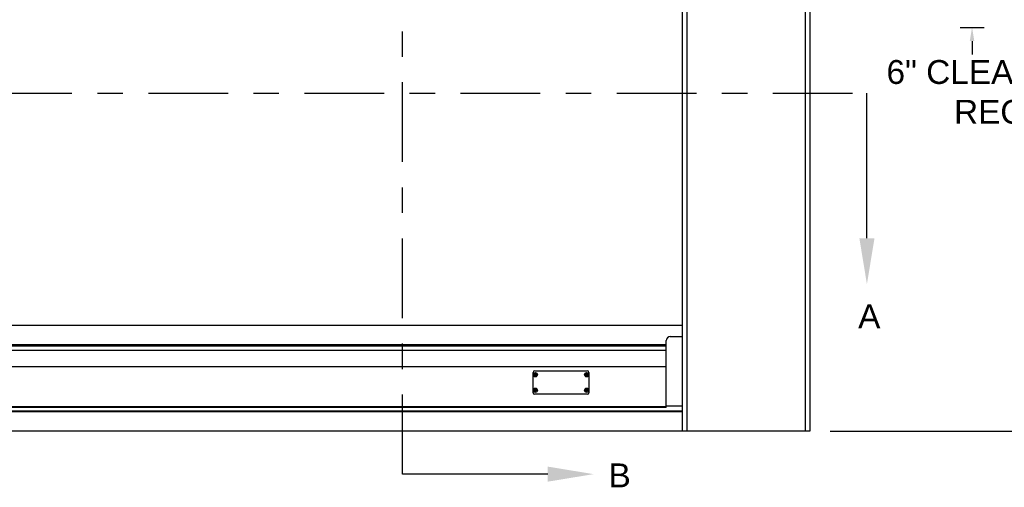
# Model space of a CAD drawing. Header units: inches. Extents: x 170 to 312, y 215 to 248.
# Tile 93 of 256: x 203.36 to 207.23, y 220.19 to 222.03. Entities that reach past the tile are written whole.
import ezdxf
from ezdxf import colors
from ezdxf.entities.mleader import LeaderData, LeaderLine
from ezdxf.math import Vec2, Vec3

# ---------------------------------------------------------------- set-up
doc = ezdxf.new("R2010")
doc.units = ezdxf.units.IN
doc.header["$LTSCALE"] = 0.25
doc.header["$MEASUREMENT"] = 0
doc.linetypes.add('CENTER', pattern=[2, 1.25, -0.25, 0.25, -0.25])
for name, color, linetype in [('ANNOTATIONS', 1, 'Continuous'), ('SECTION CUTS', 6, 'CENTER'), ('STANDARD MOTOR RH', 7, 'Continuous')]:
    doc.layers.add(name, color=color, linetype=linetype)
doc.styles.add('ARIAL', font='arial.ttf', dxfattribs={"height": 0.09375})
doc.styles.get("Standard").update_dxf_attribs({"font": 'romans.shx'})

msp = doc.modelspace()

# ---------------------------------------------------------------- linework, layer by layer
at = {"layer": 'ANNOTATIONS'}
for p, q in [((207.05317, 221.99712), (207.14743, 221.99712)), ((207.1003, 221.94398), (207.1003, 221.89084)), ((206.54377, 220.41351), (208.12509, 220.41351))]:
    msp.add_line(p, q, dxfattribs=at)
msp.add_solid([(207.09144, 221.94398), (207.10916, 221.94398), (207.1003, 221.99712)], dxfattribs=at)
at = {"layer": 'SECTION CUTS'}
for p, q in [((204.86605, 220.24435), (204.86605, 225.20021)), ((200.19389, 221.7392), (206.68788, 221.7392))]:
    msp.add_line(p, q, dxfattribs=at)
at = {"layer": 'STANDARD MOTOR RH'}
for p, q in [((205.98123, 223.69873), (205.98123, 220.41351)), ((206.44548, 223.69476), (206.44548, 220.41351)), ((206.46336, 223.69476), (206.46336, 220.41351)), ((205.96336, 223.53851), (205.96336, 220.41351)), ((200.96336, 220.82843), (205.96336, 220.82843)), ((201.02586, 220.75248), (205.90086, 220.75248)), ((201.02586, 220.75186), (205.90086, 220.75186)), ((205.90086, 220.72853), (205.90086, 220.76819)), ((205.91648, 220.78382), (205.96336, 220.78382)), ((201.02586, 220.74793), (205.90086, 220.74793)), ((201.02586, 220.73038), (205.90086, 220.73038)), ((205.90086, 220.73008), (201.02586, 220.73008)), ((205.90086, 220.50538), (205.90086, 220.72839)), ((205.90086, 220.66546), (201.02586, 220.66546)), ((205.37847, 220.56385), (205.37847, 220.64363)), ((205.38226, 220.6333), (205.38632, 220.63444)), ((205.38308, 220.63132), (205.38677, 220.63338)), ((205.38427, 220.63813), (205.38632, 220.63444)), ((205.38472, 220.64988), (205.59072, 220.64988)), ((205.38632, 220.63444), (205.38558, 220.63475)), ((205.38625, 220.63894), (205.38739, 220.63489)), ((205.38632, 220.63444), (205.38739, 220.63489)), ((205.38632, 220.63444), (205.38677, 220.63338)), ((205.38646, 220.63263), (205.38677, 220.63338)), ((205.38783, 220.63382), (205.38677, 220.63338)), ((205.38791, 220.62932), (205.38677, 220.63338)), ((205.39107, 220.63694), (205.38739, 220.63489)), ((205.3877, 220.63563), (205.38739, 220.63489)), ((205.38783, 220.63382), (205.38739, 220.63489)), ((205.39189, 220.63496), (205.38783, 220.63382)), ((205.38783, 220.63382), (205.38858, 220.63351)), ((205.38989, 220.63013), (205.38783, 220.63382)), ((205.58354, 220.6333), (205.5876, 220.63444)), ((205.58436, 220.63132), (205.58804, 220.63338)), ((205.58555, 220.63813), (205.5876, 220.63444)), ((205.5876, 220.63444), (205.58686, 220.63475)), ((205.58753, 220.63894), (205.58867, 220.63489)), ((205.5876, 220.63444), (205.58867, 220.63489)), ((205.5876, 220.63444), (205.58804, 220.63338)), ((205.58774, 220.63263), (205.58804, 220.63338)), ((205.58911, 220.63382), (205.58804, 220.63338)), ((205.58919, 220.62932), (205.58804, 220.63338)), ((205.59235, 220.63694), (205.58867, 220.63489)), ((205.58898, 220.63563), (205.58867, 220.63489)), ((205.58911, 220.63382), (205.58867, 220.63489)), ((205.59317, 220.63496), (205.58911, 220.63382)), ((205.58911, 220.63382), (205.58986, 220.63351)), ((205.59117, 220.63013), (205.58911, 220.63382)), ((205.59697, 220.64363), (205.59697, 220.56385)), ((205.38226, 220.57252), (205.38632, 220.57367)), ((205.38308, 220.57054), (205.38677, 220.5726)), ((205.38427, 220.57735), (205.38632, 220.57367)), ((205.59072, 220.5576), (205.38472, 220.5576)), ((205.38632, 220.57367), (205.38558, 220.57398)), ((205.38625, 220.57817), (205.38739, 220.57411)), ((205.38632, 220.57367), (205.38739, 220.57411)), ((205.38632, 220.57367), (205.38677, 220.5726)), ((205.38646, 220.57185), (205.38677, 220.5726)), ((205.38783, 220.57304), (205.38677, 220.5726)), ((205.38791, 220.56854), (205.38677, 220.5726)), ((205.39107, 220.57616), (205.38739, 220.57411)), ((205.3877, 220.57485), (205.38739, 220.57411)), ((205.38783, 220.57304), (205.38739, 220.57411)), ((205.39189, 220.57418), (205.38783, 220.57304)), ((205.38989, 220.56936), (205.38783, 220.57304)), ((205.38783, 220.57304), (205.38858, 220.57273)), ((205.58354, 220.57252), (205.5876, 220.57367)), ((205.58436, 220.57054), (205.58804, 220.5726)), ((205.58555, 220.57735), (205.5876, 220.57367)), ((205.5876, 220.57367), (205.58686, 220.57398)), ((205.58753, 220.57817), (205.58867, 220.57411)), ((205.5876, 220.57367), (205.58867, 220.57411)), ((205.5876, 220.57367), (205.58804, 220.5726)), ((205.58774, 220.57185), (205.58804, 220.5726)), ((205.58911, 220.57304), (205.58804, 220.5726)), ((205.58919, 220.56854), (205.58804, 220.5726)), ((205.59235, 220.57616), (205.58867, 220.57411)), ((205.58898, 220.57485), (205.58867, 220.57411)), ((205.58911, 220.57304), (205.58867, 220.57411)), ((205.59317, 220.57418), (205.58911, 220.57304)), ((205.58911, 220.57304), (205.58986, 220.57273)), ((205.59117, 220.56936), (205.58911, 220.57304)), ((205.96336, 220.49188), (200.96336, 220.49188)), ((205.96336, 220.49008), (200.96336, 220.49008)), ((205.96336, 220.48946), (200.96336, 220.48946)), ((205.90086, 220.50851), (201.02586, 220.50851)), ((205.90086, 220.50538), (201.02586, 220.50538)), ((205.90086, 220.5129), (205.96336, 220.5129)), ((206.46336, 220.41351), (200.46336, 220.41351)), ((206.46336, 220.41351), (205.96336, 220.41351))]:
    msp.add_line(p, q, dxfattribs=at)
for centre, radius in [((205.38708, 220.63413), 0.00844), ((205.38708, 220.63413), 0.00805), ((205.58836, 220.63413), 0.00844), ((205.58836, 220.63413), 0.00805), ((205.38708, 220.57335), 0.00844), ((205.38708, 220.57335), 0.00805), ((205.58836, 220.57335), 0.00844), ((205.58836, 220.57335), 0.00805)]:
    msp.add_circle(centre, radius, dxfattribs=at)
for centre, radius, start, end in [((205.91648, 220.76819), 0.01563, 90, 180), ((205.38472, 220.64363), 0.00625, 90, 180), ((205.43754, 220.51172), 0.13356, 112.89319, 114.44637), ((205.40161, 220.64013), 0.02052, 199.44524, 205.42354), ((205.39309, 220.61959), 0.02053, 109.47192, 115.4439), ((205.50781, 220.68416), 0.13184, 200.43712, 202.01053), ((205.26678, 220.5846), 0.13125, 22.88182, 24.46252), ((205.43863, 220.50956), 0.13597, 110.47137, 111.99695), ((205.33617, 220.75758), 0.13469, 292.8997, 294.43986), ((205.2626, 220.58264), 0.13586, 20.4604, 21.98725), ((205.37265, 220.62816), 0.02041, 19.45715, 25.4697), ((205.63882, 220.51172), 0.13356, 112.89319, 114.44637), ((205.60289, 220.64013), 0.02052, 199.44524, 205.42354), ((205.59437, 220.61959), 0.02053, 109.47192, 115.4439), ((205.70909, 220.68416), 0.13184, 200.43712, 202.01053), ((205.46806, 220.5846), 0.13125, 22.88182, 24.46252), ((205.63991, 220.50956), 0.13597, 110.47137, 111.99695), ((205.5384, 220.75541), 0.13231, 292.8859, 294.45366), ((205.46388, 220.58264), 0.13586, 20.4604, 21.98725), ((205.59072, 220.64363), 0.00625, 0, 90), ((205.57393, 220.62816), 0.02041, 19.45715, 25.4697), ((205.33654, 220.75613), 0.1332, 290.44856, 292.00631), ((205.50926, 220.68445), 0.13329, 202.87512, 204.43148), ((205.38104, 220.64873), 0.02059, 289.47383, 295.4325), ((205.53782, 220.75613), 0.1332, 290.44856, 292.00631), ((205.71054, 220.68445), 0.13329, 202.87512, 204.43148), ((205.58232, 220.64873), 0.02059, 289.47383, 295.4325), ((205.38472, 220.56385), 0.00625, 180, 270), ((205.43682, 220.45254), 0.1318, 112.87864, 114.45242), ((205.4016, 220.57935), 0.0205, 199.43955, 205.42323), ((205.33654, 220.69535), 0.1332, 290.44856, 292.00631), ((205.39309, 220.55881), 0.02053, 109.47192, 115.4439), ((205.5077, 220.62334), 0.13172, 200.43468, 202.00961), ((205.26633, 220.52362), 0.13174, 22.88478, 24.45956), ((205.50897, 220.62355), 0.13297, 202.87518, 204.43514), ((205.43863, 220.44878), 0.13597, 110.47137, 111.99695), ((205.38109, 220.58784), 0.02047, 289.44856, 295.44326), ((205.33567, 220.69794), 0.13593, 292.90674, 294.43283), ((205.26299, 220.52202), 0.13544, 20.45802, 21.98963), ((205.37263, 220.56738), 0.02042, 19.45665, 25.46419), ((205.6381, 220.45254), 0.1318, 112.87864, 114.45242), ((205.60288, 220.57935), 0.0205, 199.43955, 205.42323), ((205.53782, 220.69535), 0.1332, 290.44856, 292.00631), ((205.59437, 220.55881), 0.02053, 109.47192, 115.4439), ((205.70898, 220.62334), 0.13172, 200.43468, 202.00961), ((205.46761, 220.52362), 0.13174, 22.88478, 24.45956), ((205.71025, 220.62355), 0.13297, 202.87518, 204.43514), ((205.63991, 220.44878), 0.13597, 110.47137, 111.99695), ((205.58237, 220.58784), 0.02047, 289.44856, 295.44326), ((205.5379, 220.69577), 0.13356, 292.89319, 294.44637), ((205.46427, 220.52202), 0.13544, 20.45802, 21.98963), ((205.59072, 220.56385), 0.00625, 270, 0), ((205.57391, 220.56738), 0.02042, 19.45665, 25.46419)]:
    msp.add_arc(centre, radius, start, end, dxfattribs=at)

# ---------------------------------------------------------------- texts
at = {"layer": 'ANNOTATIONS', "insert": (207.7208, 221.73136), "char_height": 0.09375, "attachment_point": 6, "style": 'ARIAL'}
msp.add_mtext('6" CLEARANCE\\PREQUIRED', dxfattribs=at)
at = {"layer": 'SECTION CUTS', "style": 'ARIAL'}
for s, p in [('A', (206.6534, 220.81677)), ('B', (205.67407, 220.19265))]:
    msp.add_text(s, height=0.09375, dxfattribs=at).set_placement(p)

# ---------------------------------------------------------------- leaders
at = {"layer": 'SECTION CUTS'}
ml = msp.add_multileader_mtext('Standard', dxfattribs=at)
ml.set_content('', color=256)
ml.set_leader_properties()
ml.build(insert=Vec2(0, 0))
ml.multileader.update_dxf_attribs({"dogleg_length": 0, "arrow_head_size": 0.18})
ctx = ml.context
ctx.base_point, ctx.char_height, ctx.arrow_head_size, ctx.landing_gap_size, ctx.plane_origin = Vec3(206.68788, 221.7392), 0.18, 0.18, 0, Vec3(206.68788, 220.98968)
notes = []
notes.append((ctx, [(0, (1, 1, 0), (206.68788, 221.7392), (1, 0), 0, [(0, [(206.68788, 220.98968)], 0, [])])]))
ctx.mtext.insert, ctx.mtext.flow_direction = Vec3(206.68788, 221.8292), 5
ml = msp.add_multileader_mtext('Standard', dxfattribs=at)
ml.set_content('', color=256)
ml.set_leader_properties()
ml.build(insert=Vec2(0, 0))
ml.multileader.update_dxf_attribs({"dogleg_length": 0, "arrow_head_size": 0.18})
ctx = ml.context
ctx.base_point, ctx.char_height, ctx.arrow_head_size, ctx.landing_gap_size, ctx.plane_origin, ctx.plane_x_axis, ctx.plane_y_axis = Vec3(204.86605, 220.24435), 0.18, 0.18, 0, Vec3(205.61557, 220.24435), Vec3(0, 1), Vec3(-1, 0)
notes.append((ctx, [(0, (1, 1, 0), (204.86605, 220.24435), (1, 0), 0, [(0, [(205.61557, 220.24435)], 0, [])])]))
ctx.mtext.insert, ctx.mtext.text_direction, ctx.mtext.rotation, ctx.mtext.flow_direction = Vec3(204.77605, 220.24435), Vec3(0, 1), 1.5707963, 5
for ctx, leaders in notes:
    for number, flags, end, landing, length, lines in leaders:
        leader = LeaderData()
        leader.index, (leader.has_last_leader_line, leader.has_dogleg_vector, leader.attachment_direction) = number, flags
        leader.last_leader_point, leader.dogleg_vector, leader.dogleg_length = Vec3(end), Vec3(landing), length
        for number, points, colour, breaks in lines:
            line = LeaderLine()
            line.index, line.vertices, line.color, line.breaks = number, Vec3.list(points), colors.encode_raw_color(colour), breaks
            leader.lines.append(line)
        ctx.leaders.append(leader)

doc.saveas('drawing.dxf')
